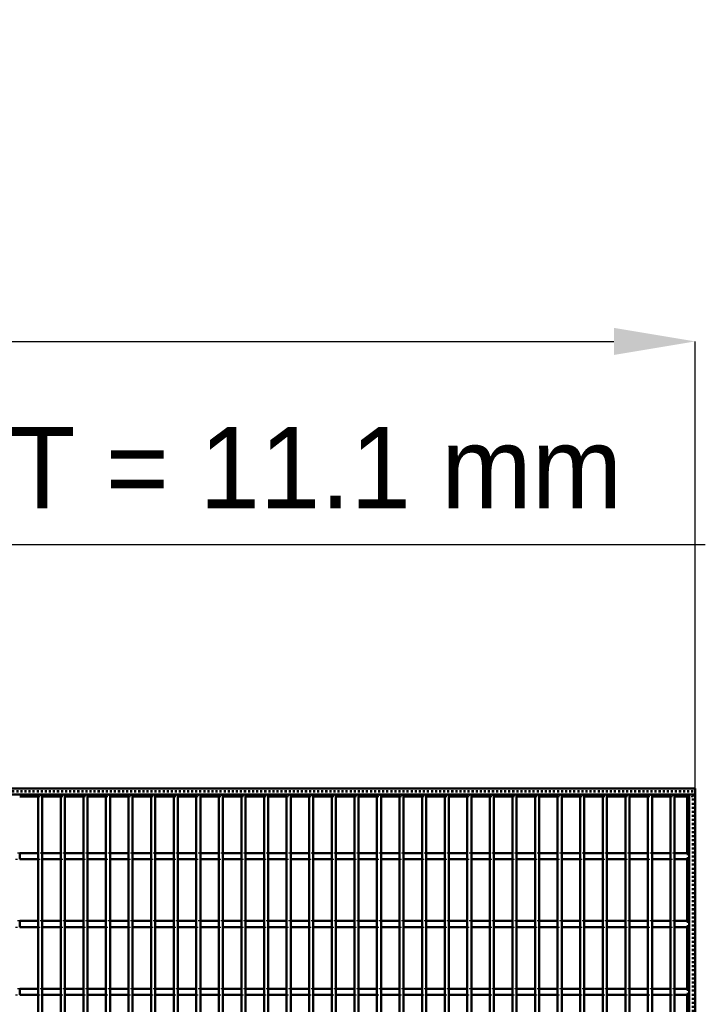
# Model space of a CAD drawing. Header units: millimetres. Extents: x -846 to 505, y -500 to 878.
# Tile 29 of 29: x 168 to 505, y 394 to 878. Entities that reach past the tile are written whole.
import ezdxf

# ---------------------------------------------------------------- set-up
doc = ezdxf.new("R2010")
doc.units = ezdxf.units.MM
doc.linetypes.add('Dashed', pattern=[2, 1, -1])
for name, color, linetype, lineweight in [('2d ConnectionPoints', 7, 'Continuous', 50), ('AM_0', 7, 'Continuous', 50), ('AM_5', 3, 'Continuous', 25), ('AM_9', 6, 'Dashed', 25)]:
    doc.layers.add(name, color=color, linetype=linetype, lineweight=lineweight)
doc.dimstyles.new('ISO-25', dxfattribs={"dimtxt": 2.5, "dimasz": 2.5, "dimexe": 1.25, "dimexo": 0.625, "dimtad": 1, "dimtxsty": 'Standard', "dimcen": 2.5, "dimadec": 0, "dimazin": 0, "dimtfac": 1, "dimtmove": 0, "dimatfit": 3, "dimfxl": 1, "dimarcsym": 0})

# ---------------------------------------------------------------- blocks, each defined once
blk = doc.blocks.new('1_rxmopqsmf1nn4a58lmpju6qje________0_in_LPPX423303311311100010003500_4')
at = {"layer": 'AM_0'}
for p, q in [((496.05, 496.05), (496.05, 468.12)), ((497, 497), (497, -497)), ((497, 497), (500, 497)), ((500, 497), (500, -497)), ((496.05, 465.12), (496.05, 434.79)), ((496.05, 431.79), (496.05, 401.46)), ((496.05, 398.46), (496.05, 368.13))]:
    blk.add_line(p, q, dxfattribs=at)
at = {"layer": 'AM_9'}
for p, q in [((496.05, 497), (496.05, 496.05)), ((498.55, 497), (498.55, -497)), ((498.99, 497), (498.99, -497)), ((496.05, 468.12), (496.05, 465.12)), ((496.05, 434.79), (496.05, 431.79)), ((496.05, 401.46), (496.05, 398.46))]:
    blk.add_line(p, q, dxfattribs=at)
blk = doc.blocks.new('63_yviogugs6ndbd2lwxb0xgno6w________0_in_LPPX423303311311100010003500_4')
at = {"layer": 'AM_0'}
for p, q in [((176.76, -497), (176.76, 497)), ((178.76, 497), (176.76, 497)), ((178.76, -497), (178.76, 497))]:
    blk.add_line(p, q, dxfattribs=at)
blk = doc.blocks.new('64_fd6xqki3nk6rlnnv5jvbznzdd________0_in_LPPX423303311311100010003500_4')
at = {"layer": 'AM_0'}
for p, q in [((187.87, -497), (187.87, 497)), ((189.87, 497), (187.87, 497)), ((189.87, -497), (189.87, 497))]:
    blk.add_line(p, q, dxfattribs=at)
blk = doc.blocks.new('65_2kjh9ix0irukohw3h9cy1xulj________0_in_LPPX423303311311100010003500_4')
at = {"layer": 'AM_0'}
for p, q in [((198.98, -497), (198.98, 497)), ((200.98, 497), (198.98, 497)), ((200.98, -497), (200.98, 497))]:
    blk.add_line(p, q, dxfattribs=at)
blk = doc.blocks.new('66_g9qc1ktprsdj8lcznkxezbtkj________0_in_LPPX423303311311100010003500_4')
at = {"layer": 'AM_0'}
for p, q in [((210.09, -497), (210.09, 497)), ((212.09, 497), (210.09, 497)), ((212.09, -497), (212.09, 497))]:
    blk.add_line(p, q, dxfattribs=at)
blk = doc.blocks.new('67_7om8xd05dwvo53f9iadtsatep________0_in_LPPX423303311311100010003500_4')
at = {"layer": 'AM_0'}
for p, q in [((221.2, -497), (221.2, 497)), ((223.2, 497), (221.2, 497)), ((223.2, -497), (223.2, 497))]:
    blk.add_line(p, q, dxfattribs=at)
blk = doc.blocks.new('68_ce6cvhm0jt9vmh41wudwmiqkm________0_in_LPPX423303311311100010003500_4')
at = {"layer": 'AM_0'}
for p, q in [((232.31, -497), (232.31, 497)), ((234.31, 497), (232.31, 497)), ((234.31, -497), (234.31, 497))]:
    blk.add_line(p, q, dxfattribs=at)
blk = doc.blocks.new('69_mbv9danzs2368acojjoqsi9vr________0_in_LPPX423303311311100010003500_4')
at = {"layer": 'AM_0'}
for p, q in [((243.42, -497), (243.42, 497)), ((245.42, 497), (243.42, 497)), ((245.42, -497), (245.42, 497))]:
    blk.add_line(p, q, dxfattribs=at)
blk = doc.blocks.new('70_1vgpkhqnzrhmus9kvci1unulw________0_in_LPPX423303311311100010003500_4')
at = {"layer": 'AM_0'}
for p, q in [((254.53, -497), (254.53, 497)), ((256.53, 497), (254.53, 497)), ((256.53, -497), (256.53, 497))]:
    blk.add_line(p, q, dxfattribs=at)
blk = doc.blocks.new('71_qjj1je1nj7lxtlvo91mybywmf________0_in_LPPX423303311311100010003500_4')
at = {"layer": 'AM_0'}
for p, q in [((265.64, -497), (265.64, 497)), ((267.64, 497), (265.64, 497)), ((267.64, -497), (267.64, 497))]:
    blk.add_line(p, q, dxfattribs=at)
blk = doc.blocks.new('72_pe5efajxrdvuzspjl0ik6gbwc________0_in_LPPX423303311311100010003500_4')
at = {"layer": 'AM_0'}
for p, q in [((276.75, -497), (276.75, 497)), ((278.75, 497), (276.75, 497)), ((278.75, -497), (278.75, 497))]:
    blk.add_line(p, q, dxfattribs=at)
blk = doc.blocks.new('73_fgge2jr8u7uhfbrfm0prgww6r________0_in_LPPX423303311311100010003500_4')
at = {"layer": 'AM_0'}
for p, q in [((287.86, -497), (287.86, 497)), ((289.86, 497), (287.86, 497)), ((289.86, -497), (289.86, 497))]:
    blk.add_line(p, q, dxfattribs=at)
blk = doc.blocks.new('74_xymeirt2rwf05h1r7t3v9t5vn________0_in_LPPX423303311311100010003500_4')
at = {"layer": 'AM_0'}
for p, q in [((298.97, -497), (298.97, 497)), ((300.97, 497), (298.97, 497)), ((300.97, -497), (300.97, 497))]:
    blk.add_line(p, q, dxfattribs=at)
blk = doc.blocks.new('75_3nc3fe9008f29zb2yl61xctuq________0_in_LPPX423303311311100010003500_4')
at = {"layer": 'AM_0'}
for p, q in [((310.08, -497), (310.08, 497)), ((312.08, 497), (310.08, 497)), ((312.08, -497), (312.08, 497))]:
    blk.add_line(p, q, dxfattribs=at)
blk = doc.blocks.new('76_qebaiaardfvmxc2iouekaw8ju________0_in_LPPX423303311311100010003500_4')
at = {"layer": 'AM_0'}
for p, q in [((321.19, -497), (321.19, 497)), ((323.19, 497), (321.19, 497)), ((323.19, -497), (323.19, 497))]:
    blk.add_line(p, q, dxfattribs=at)
blk = doc.blocks.new('77_7lk0s4hzicbfs5tjcxpbomjus________0_in_LPPX423303311311100010003500_4')
at = {"layer": 'AM_0'}
for p, q in [((332.3, -497), (332.3, 497)), ((334.3, 497), (332.3, 497)), ((334.3, -497), (334.3, 497))]:
    blk.add_line(p, q, dxfattribs=at)
blk = doc.blocks.new('78_9ohhy9pr5k5ey4bzbrsthpikk________0_in_LPPX423303311311100010003500_4')
at = {"layer": 'AM_0'}
for p, q in [((343.41, -497), (343.41, 497)), ((345.41, 497), (343.41, 497)), ((345.41, -497), (345.41, 497))]:
    blk.add_line(p, q, dxfattribs=at)
blk = doc.blocks.new('79_m3ablhlldm7romajsvibh5lnv________0_in_LPPX423303311311100010003500_4')
at = {"layer": 'AM_0'}
for p, q in [((354.52, -497), (354.52, 497)), ((356.52, 497), (354.52, 497)), ((356.52, -497), (356.52, 497))]:
    blk.add_line(p, q, dxfattribs=at)
blk = doc.blocks.new('80_7qkacg0s3599e8uo6hzg0bfah________0_in_LPPX423303311311100010003500_4')
at = {"layer": 'AM_0'}
for p, q in [((365.63, -497), (365.63, 497)), ((367.63, 497), (365.63, 497)), ((367.63, -497), (367.63, 497))]:
    blk.add_line(p, q, dxfattribs=at)
blk = doc.blocks.new('81_rhu1dhr6v4x8r0ldpnvx1ql1i________0_in_LPPX423303311311100010003500_4')
at = {"layer": 'AM_0'}
for p, q in [((376.74, -497), (376.74, 497)), ((378.74, 497), (376.74, 497)), ((378.74, -497), (378.74, 497))]:
    blk.add_line(p, q, dxfattribs=at)
blk = doc.blocks.new('82_zwit6s1sw75tkuvhs687m2dmd________0_in_LPPX423303311311100010003500_4')
at = {"layer": 'AM_0'}
for p, q in [((387.85, -497), (387.85, 497)), ((389.85, 497), (387.85, 497)), ((389.85, -497), (389.85, 497))]:
    blk.add_line(p, q, dxfattribs=at)
blk = doc.blocks.new('83_v7j4kkx8bcu4845rlb593r8mm________0_in_LPPX423303311311100010003500_4')
at = {"layer": 'AM_0'}
for p, q in [((398.96, -497), (398.96, 497)), ((400.96, 497), (398.96, 497)), ((400.96, -497), (400.96, 497))]:
    blk.add_line(p, q, dxfattribs=at)
blk = doc.blocks.new('84_jnf5ex5r7svst8v8o62dm3wnd________0_in_LPPX423303311311100010003500_4')
at = {"layer": 'AM_0'}
for p, q in [((410.07, -497), (410.07, 497)), ((412.07, 497), (410.07, 497)), ((412.07, -497), (412.07, 497))]:
    blk.add_line(p, q, dxfattribs=at)
blk = doc.blocks.new('85_i7qp1gfr1gvly7z5wvnxhc41k________0_in_LPPX423303311311100010003500_4')
at = {"layer": 'AM_0'}
for p, q in [((421.18, -497), (421.18, 497)), ((423.18, 497), (421.18, 497)), ((423.18, -497), (423.18, 497))]:
    blk.add_line(p, q, dxfattribs=at)
blk = doc.blocks.new('86_oll5iwkpfatco2jon4ybhk97l________0_in_LPPX423303311311100010003500_4')
at = {"layer": 'AM_0'}
for p, q in [((432.29, -497), (432.29, 497)), ((434.29, 497), (432.29, 497)), ((434.29, -497), (434.29, 497))]:
    blk.add_line(p, q, dxfattribs=at)
blk = doc.blocks.new('87_55mo6wedb23tanuenonf6ujiy________0_in_LPPX423303311311100010003500_4')
at = {"layer": 'AM_0'}
for p, q in [((443.4, -497), (443.4, 497)), ((445.4, 497), (443.4, 497)), ((445.4, -497), (445.4, 497))]:
    blk.add_line(p, q, dxfattribs=at)
blk = doc.blocks.new('88_g1cgq59dxu4el6lz3n537d7hv________0_in_LPPX423303311311100010003500_4')
at = {"layer": 'AM_0'}
for p, q in [((454.51, -497), (454.51, 497)), ((456.51, 497), (454.51, 497)), ((456.51, -497), (456.51, 497))]:
    blk.add_line(p, q, dxfattribs=at)
blk = doc.blocks.new('89_c4fpmcep7a57dfp24amcb0lwf________0_in_LPPX423303311311100010003500_4')
at = {"layer": 'AM_0'}
for p, q in [((465.62, -497), (465.62, 497)), ((467.62, 497), (465.62, 497)), ((467.62, -497), (467.62, 497))]:
    blk.add_line(p, q, dxfattribs=at)
blk = doc.blocks.new('90_rfhti695m7al3ngv4lh2pxugc________0_in_LPPX423303311311100010003500_4')
at = {"layer": 'AM_0'}
for p, q in [((476.73, -497), (476.73, 497)), ((478.73, 497), (476.73, 497)), ((478.73, -497), (478.73, 497))]:
    blk.add_line(p, q, dxfattribs=at)
blk = doc.blocks.new('91_4le1t887q3iaz7vhxnlv2rlzl________0_in_LPPX423303311311100010003500_4')
at = {"layer": 'AM_0'}
for p, q in [((487.84, -497), (487.84, 497)), ((489.84, 497), (487.84, 497)), ((489.84, -497), (489.84, 497))]:
    blk.add_line(p, q, dxfattribs=at)
blk = doc.blocks.new('92_ub3bx92e4n8wkd1sofxol191c________0_in_LPPX423303311311100010003500_4')
at = {"layer": 'AM_0'}
for p, q in [((-500, 500), (500, 500)), ((500, 497), (500, 500)), ((-500, 497), (500, 497)), ((167.65, 496.05), (176.76, 496.05)), ((178.76, 496.05), (187.87, 496.05)), ((189.87, 496.05), (198.98, 496.05)), ((200.98, 496.05), (210.09, 496.05)), ((212.09, 496.05), (221.2, 496.05)), ((223.2, 496.05), (232.31, 496.05)), ((234.31, 496.05), (243.42, 496.05)), ((245.42, 496.05), (254.53, 496.05)), ((256.53, 496.05), (265.64, 496.05)), ((267.64, 496.05), (276.75, 496.05)), ((278.75, 496.05), (287.86, 496.05)), ((289.86, 496.05), (298.97, 496.05)), ((300.97, 496.05), (310.08, 496.05)), ((312.08, 496.05), (321.19, 496.05)), ((323.19, 496.05), (332.3, 496.05)), ((334.3, 496.05), (343.41, 496.05)), ((345.41, 496.05), (354.52, 496.05)), ((356.52, 496.05), (365.63, 496.05)), ((367.63, 496.05), (376.74, 496.05)), ((378.74, 496.05), (387.85, 496.05)), ((389.85, 496.05), (398.96, 496.05)), ((400.96, 496.05), (410.07, 496.05)), ((412.07, 496.05), (421.18, 496.05)), ((423.18, 496.05), (432.29, 496.05)), ((434.29, 496.05), (443.4, 496.05)), ((445.4, 496.05), (454.51, 496.05)), ((456.51, 496.05), (465.62, 496.05)), ((467.62, 496.05), (476.73, 496.05)), ((478.73, 496.05), (487.84, 496.05)), ((489.84, 496.05), (496.05, 496.05))]:
    blk.add_line(p, q, dxfattribs=at)
at = {"layer": 'AM_9'}
for p, q in [((-500, 498.92), (500, 498.92)), ((-500, 498.4), (500, 498.4)), ((176.76, 496.05), (178.76, 496.05)), ((187.87, 496.05), (189.87, 496.05)), ((198.98, 496.05), (200.98, 496.05)), ((210.09, 496.05), (212.09, 496.05)), ((221.2, 496.05), (223.2, 496.05)), ((232.31, 496.05), (234.31, 496.05)), ((243.42, 496.05), (245.42, 496.05)), ((254.53, 496.05), (256.53, 496.05)), ((265.64, 496.05), (267.64, 496.05)), ((276.75, 496.05), (278.75, 496.05)), ((287.86, 496.05), (289.86, 496.05)), ((298.97, 496.05), (300.97, 496.05)), ((310.08, 496.05), (312.08, 496.05)), ((321.19, 496.05), (323.19, 496.05)), ((332.3, 496.05), (334.3, 496.05)), ((343.41, 496.05), (345.41, 496.05)), ((354.52, 496.05), (356.52, 496.05)), ((365.63, 496.05), (367.63, 496.05)), ((376.74, 496.05), (378.74, 496.05)), ((387.85, 496.05), (389.85, 496.05)), ((398.96, 496.05), (400.96, 496.05)), ((410.07, 496.05), (412.07, 496.05)), ((421.18, 496.05), (423.18, 496.05)), ((432.29, 496.05), (434.29, 496.05)), ((443.4, 496.05), (445.4, 496.05)), ((454.51, 496.05), (456.51, 496.05)), ((465.62, 496.05), (467.62, 496.05)), ((476.73, 496.05), (478.73, 496.05)), ((487.84, 496.05), (489.84, 496.05)), ((496.05, 496.05), (500, 496.05))]:
    blk.add_line(p, q, dxfattribs=at)
blk = doc.blocks.new('119_qa7kr8b9cskml0ld1wie9zu6a________0_in_LPPX423303311311100010003500_4')
at = {"layer": 'AM_0'}
for p, q in [((176.76, 401.46), (167.65, 401.46)), ((167.65, 398.46), (167.65, 401.46)), ((176.76, 398.46), (167.65, 398.46)), ((176.76, 401.46), (176.76, 398.46)), ((187.87, 401.46), (178.76, 401.46)), ((178.76, 398.46), (178.76, 401.46)), ((187.87, 398.46), (178.76, 398.46)), ((187.87, 401.46), (187.87, 398.46)), ((198.98, 401.46), (189.87, 401.46)), ((189.87, 398.46), (189.87, 401.46)), ((198.98, 398.46), (189.87, 398.46)), ((198.98, 401.46), (198.98, 398.46)), ((210.09, 401.46), (200.98, 401.46)), ((200.98, 398.46), (200.98, 401.46)), ((210.09, 398.46), (200.98, 398.46)), ((210.09, 401.46), (210.09, 398.46)), ((212.09, 398.46), (212.09, 401.46)), ((221.2, 401.46), (212.09, 401.46)), ((221.2, 398.46), (212.09, 398.46)), ((221.2, 401.46), (221.2, 398.46)), ((223.2, 398.46), (223.2, 401.46)), ((232.31, 401.46), (223.2, 401.46)), ((232.31, 398.46), (223.2, 398.46)), ((232.31, 401.46), (232.31, 398.46)), ((243.42, 401.46), (234.31, 401.46)), ((234.31, 398.46), (234.31, 401.46)), ((243.42, 398.46), (234.31, 398.46)), ((243.42, 401.46), (243.42, 398.46)), ((245.42, 398.46), (245.42, 401.46)), ((254.53, 401.46), (245.42, 401.46)), ((254.53, 398.46), (245.42, 398.46)), ((254.53, 401.46), (254.53, 398.46)), ((265.64, 401.46), (256.53, 401.46)), ((256.53, 398.46), (256.53, 401.46)), ((265.64, 398.46), (256.53, 398.46)), ((265.64, 401.46), (265.64, 398.46)), ((267.64, 398.46), (267.64, 401.46)), ((276.75, 401.46), (267.64, 401.46)), ((276.75, 398.46), (267.64, 398.46)), ((276.75, 401.46), (276.75, 398.46)), ((278.75, 398.46), (278.75, 401.46)), ((287.86, 401.46), (278.75, 401.46)), ((287.86, 398.46), (278.75, 398.46)), ((287.86, 401.46), (287.86, 398.46)), ((289.86, 398.46), (289.86, 401.46)), ((298.97, 401.46), (289.86, 401.46)), ((298.97, 398.46), (289.86, 398.46)), ((298.97, 401.46), (298.97, 398.46)), ((300.97, 398.46), (300.97, 401.46)), ((310.08, 401.46), (300.97, 401.46)), ((310.08, 398.46), (300.97, 398.46)), ((310.08, 401.46), (310.08, 398.46)), ((312.08, 398.46), (312.08, 401.46)), ((321.19, 401.46), (312.08, 401.46)), ((321.19, 398.46), (312.08, 398.46)), ((321.19, 401.46), (321.19, 398.46)), ((332.3, 401.46), (323.19, 401.46)), ((323.19, 398.46), (323.19, 401.46)), ((332.3, 398.46), (323.19, 398.46)), ((332.3, 401.46), (332.3, 398.46)), ((334.3, 398.46), (334.3, 401.46)), ((343.41, 401.46), (334.3, 401.46)), ((343.41, 398.46), (334.3, 398.46)), ((343.41, 401.46), (343.41, 398.46)), ((345.41, 398.46), (345.41, 401.46)), ((354.52, 401.46), (345.41, 401.46)), ((354.52, 398.46), (345.41, 398.46)), ((354.52, 401.46), (354.52, 398.46)), ((356.52, 398.46), (356.52, 401.46)), ((365.63, 401.46), (356.52, 401.46)), ((365.63, 398.46), (356.52, 398.46)), ((365.63, 401.46), (365.63, 398.46)), ((367.63, 398.46), (367.63, 401.46)), ((376.74, 401.46), (367.63, 401.46)), ((376.74, 398.46), (367.63, 398.46)), ((376.74, 401.46), (376.74, 398.46)), ((378.74, 398.46), (378.74, 401.46)), ((387.85, 401.46), (378.74, 401.46)), ((387.85, 398.46), (378.74, 398.46)), ((387.85, 401.46), (387.85, 398.46)), ((389.85, 398.46), (389.85, 401.46)), ((398.96, 401.46), (389.85, 401.46)), ((398.96, 398.46), (389.85, 398.46)), ((398.96, 401.46), (398.96, 398.46)), ((400.96, 398.46), (400.96, 401.46)), ((410.07, 401.46), (400.96, 401.46)), ((410.07, 398.46), (400.96, 398.46)), ((410.07, 401.46), (410.07, 398.46)), ((412.07, 398.46), (412.07, 401.46)), ((421.18, 401.46), (412.07, 401.46)), ((421.18, 398.46), (412.07, 398.46)), ((421.18, 401.46), (421.18, 398.46)), ((423.18, 398.46), (423.18, 401.46)), ((432.29, 401.46), (423.18, 401.46)), ((432.29, 398.46), (423.18, 398.46)), ((432.29, 401.46), (432.29, 398.46)), ((434.29, 398.46), (434.29, 401.46)), ((443.4, 401.46), (434.29, 401.46)), ((443.4, 398.46), (434.29, 398.46)), ((443.4, 401.46), (443.4, 398.46)), ((445.4, 398.46), (445.4, 401.46)), ((454.51, 401.46), (445.4, 401.46)), ((454.51, 398.46), (445.4, 398.46)), ((454.51, 401.46), (454.51, 398.46)), ((456.51, 398.46), (456.51, 401.46)), ((465.62, 401.46), (456.51, 401.46)), ((465.62, 398.46), (456.51, 398.46)), ((465.62, 401.46), (465.62, 398.46)), ((476.73, 401.46), (467.62, 401.46)), ((467.62, 398.46), (467.62, 401.46)), ((476.73, 398.46), (467.62, 398.46)), ((476.73, 401.46), (476.73, 398.46)), ((478.73, 398.46), (478.73, 401.46)), ((487.84, 401.46), (478.73, 401.46)), ((487.84, 398.46), (478.73, 398.46)), ((487.84, 401.46), (487.84, 398.46)), ((497, 401.46), (489.84, 401.46)), ((489.84, 398.46), (489.84, 401.46)), ((497, 398.46), (489.84, 398.46)), ((497, 401.46), (497, 398.46))]:
    blk.add_line(p, q, dxfattribs=at)
at = {"layer": 'AM_9'}
for p, q in [((167.65, 401.46), (165.65, 401.46)), ((165.65, 398.46), (167.65, 398.46)), ((178.76, 401.46), (176.76, 401.46)), ((176.76, 398.46), (178.76, 398.46)), ((189.87, 401.46), (187.87, 401.46)), ((187.87, 398.46), (189.87, 398.46)), ((200.98, 401.46), (198.98, 401.46)), ((198.98, 398.46), (200.98, 398.46)), ((212.09, 401.46), (210.09, 401.46)), ((210.09, 398.46), (212.09, 398.46)), ((223.2, 401.46), (221.2, 401.46)), ((221.2, 398.46), (223.2, 398.46)), ((234.31, 401.46), (232.31, 401.46)), ((232.31, 398.46), (234.31, 398.46)), ((245.42, 401.46), (243.42, 401.46)), ((243.42, 398.46), (245.42, 398.46)), ((256.53, 401.46), (254.53, 401.46)), ((254.53, 398.46), (256.53, 398.46)), ((267.64, 401.46), (265.64, 401.46)), ((265.64, 398.46), (267.64, 398.46)), ((278.75, 401.46), (276.75, 401.46)), ((276.75, 398.46), (278.75, 398.46)), ((289.86, 401.46), (287.86, 401.46)), ((287.86, 398.46), (289.86, 398.46)), ((300.97, 401.46), (298.97, 401.46)), ((298.97, 398.46), (300.97, 398.46)), ((312.08, 401.46), (310.08, 401.46)), ((310.08, 398.46), (312.08, 398.46)), ((323.19, 401.46), (321.19, 401.46)), ((321.19, 398.46), (323.19, 398.46)), ((334.3, 401.46), (332.3, 401.46)), ((332.3, 398.46), (334.3, 398.46)), ((345.41, 401.46), (343.41, 401.46)), ((343.41, 398.46), (345.41, 398.46)), ((356.52, 401.46), (354.52, 401.46)), ((354.52, 398.46), (356.52, 398.46)), ((367.63, 401.46), (365.63, 401.46)), ((365.63, 398.46), (367.63, 398.46)), ((378.74, 401.46), (376.74, 401.46)), ((376.74, 398.46), (378.74, 398.46)), ((389.85, 401.46), (387.85, 401.46)), ((387.85, 398.46), (389.85, 398.46)), ((400.96, 401.46), (398.96, 401.46)), ((398.96, 398.46), (400.96, 398.46)), ((412.07, 401.46), (410.07, 401.46)), ((410.07, 398.46), (412.07, 398.46)), ((423.18, 401.46), (421.18, 401.46)), ((421.18, 398.46), (423.18, 398.46)), ((434.29, 401.46), (432.29, 401.46)), ((432.29, 398.46), (434.29, 398.46)), ((445.4, 401.46), (443.4, 401.46)), ((443.4, 398.46), (445.4, 398.46)), ((456.51, 401.46), (454.51, 401.46)), ((454.51, 398.46), (456.51, 398.46)), ((467.62, 401.46), (465.62, 401.46)), ((465.62, 398.46), (467.62, 398.46)), ((478.73, 401.46), (476.73, 401.46)), ((476.73, 398.46), (478.73, 398.46)), ((489.84, 401.46), (487.84, 401.46)), ((487.84, 398.46), (489.84, 398.46))]:
    blk.add_line(p, q, dxfattribs=at)
blk = doc.blocks.new('120_2urmehck0py2n03loex1z5pql________0_in_LPPX423303311311100010003500_4')
at = {"layer": 'AM_0'}
for p, q in [((176.76, 434.79), (167.65, 434.79)), ((167.65, 431.79), (167.65, 434.79)), ((176.76, 431.79), (167.65, 431.79)), ((176.76, 434.79), (176.76, 431.79)), ((187.87, 434.79), (178.76, 434.79)), ((178.76, 431.79), (178.76, 434.79)), ((187.87, 431.79), (178.76, 431.79)), ((187.87, 434.79), (187.87, 431.79)), ((198.98, 434.79), (189.87, 434.79)), ((189.87, 431.79), (189.87, 434.79)), ((198.98, 431.79), (189.87, 431.79)), ((198.98, 434.79), (198.98, 431.79)), ((210.09, 434.79), (200.98, 434.79)), ((200.98, 431.79), (200.98, 434.79)), ((210.09, 431.79), (200.98, 431.79)), ((210.09, 434.79), (210.09, 431.79)), ((212.09, 431.79), (212.09, 434.79)), ((221.2, 434.79), (212.09, 434.79)), ((221.2, 431.79), (212.09, 431.79)), ((221.2, 434.79), (221.2, 431.79)), ((223.2, 431.79), (223.2, 434.79)), ((232.31, 434.79), (223.2, 434.79)), ((232.31, 431.79), (223.2, 431.79)), ((232.31, 434.79), (232.31, 431.79)), ((243.42, 434.79), (234.31, 434.79)), ((234.31, 431.79), (234.31, 434.79)), ((243.42, 431.79), (234.31, 431.79)), ((243.42, 434.79), (243.42, 431.79)), ((245.42, 431.79), (245.42, 434.79)), ((254.53, 434.79), (245.42, 434.79)), ((254.53, 431.79), (245.42, 431.79)), ((254.53, 434.79), (254.53, 431.79)), ((265.64, 434.79), (256.53, 434.79)), ((256.53, 431.79), (256.53, 434.79)), ((265.64, 431.79), (256.53, 431.79)), ((265.64, 434.79), (265.64, 431.79)), ((267.64, 431.79), (267.64, 434.79)), ((276.75, 434.79), (267.64, 434.79)), ((276.75, 431.79), (267.64, 431.79)), ((276.75, 434.79), (276.75, 431.79)), ((278.75, 431.79), (278.75, 434.79)), ((287.86, 434.79), (278.75, 434.79)), ((287.86, 431.79), (278.75, 431.79)), ((287.86, 434.79), (287.86, 431.79)), ((289.86, 431.79), (289.86, 434.79)), ((298.97, 434.79), (289.86, 434.79)), ((298.97, 431.79), (289.86, 431.79)), ((298.97, 434.79), (298.97, 431.79)), ((300.97, 431.79), (300.97, 434.79)), ((310.08, 434.79), (300.97, 434.79)), ((310.08, 431.79), (300.97, 431.79)), ((310.08, 434.79), (310.08, 431.79)), ((312.08, 431.79), (312.08, 434.79)), ((321.19, 434.79), (312.08, 434.79)), ((321.19, 431.79), (312.08, 431.79)), ((321.19, 434.79), (321.19, 431.79)), ((332.3, 434.79), (323.19, 434.79)), ((323.19, 431.79), (323.19, 434.79)), ((332.3, 431.79), (323.19, 431.79)), ((332.3, 434.79), (332.3, 431.79)), ((334.3, 431.79), (334.3, 434.79)), ((343.41, 434.79), (334.3, 434.79)), ((343.41, 431.79), (334.3, 431.79)), ((343.41, 434.79), (343.41, 431.79)), ((345.41, 431.79), (345.41, 434.79)), ((354.52, 434.79), (345.41, 434.79)), ((354.52, 431.79), (345.41, 431.79)), ((354.52, 434.79), (354.52, 431.79)), ((356.52, 431.79), (356.52, 434.79)), ((365.63, 434.79), (356.52, 434.79)), ((365.63, 431.79), (356.52, 431.79)), ((365.63, 434.79), (365.63, 431.79)), ((367.63, 431.79), (367.63, 434.79)), ((376.74, 434.79), (367.63, 434.79)), ((376.74, 431.79), (367.63, 431.79)), ((376.74, 434.79), (376.74, 431.79)), ((378.74, 431.79), (378.74, 434.79)), ((387.85, 434.79), (378.74, 434.79)), ((387.85, 431.79), (378.74, 431.79)), ((387.85, 434.79), (387.85, 431.79)), ((389.85, 431.79), (389.85, 434.79)), ((398.96, 434.79), (389.85, 434.79)), ((398.96, 431.79), (389.85, 431.79)), ((398.96, 434.79), (398.96, 431.79)), ((400.96, 431.79), (400.96, 434.79)), ((410.07, 434.79), (400.96, 434.79)), ((410.07, 431.79), (400.96, 431.79)), ((410.07, 434.79), (410.07, 431.79)), ((412.07, 431.79), (412.07, 434.79)), ((421.18, 434.79), (412.07, 434.79)), ((421.18, 431.79), (412.07, 431.79)), ((421.18, 434.79), (421.18, 431.79)), ((423.18, 431.79), (423.18, 434.79)), ((432.29, 434.79), (423.18, 434.79)), ((432.29, 431.79), (423.18, 431.79)), ((432.29, 434.79), (432.29, 431.79)), ((434.29, 431.79), (434.29, 434.79)), ((443.4, 434.79), (434.29, 434.79)), ((443.4, 431.79), (434.29, 431.79)), ((443.4, 434.79), (443.4, 431.79)), ((445.4, 431.79), (445.4, 434.79)), ((454.51, 434.79), (445.4, 434.79)), ((454.51, 431.79), (445.4, 431.79)), ((454.51, 434.79), (454.51, 431.79)), ((456.51, 431.79), (456.51, 434.79)), ((465.62, 434.79), (456.51, 434.79)), ((465.62, 431.79), (456.51, 431.79)), ((465.62, 434.79), (465.62, 431.79)), ((476.73, 434.79), (467.62, 434.79)), ((467.62, 431.79), (467.62, 434.79)), ((476.73, 431.79), (467.62, 431.79)), ((476.73, 434.79), (476.73, 431.79)), ((478.73, 431.79), (478.73, 434.79)), ((487.84, 434.79), (478.73, 434.79)), ((487.84, 431.79), (478.73, 431.79)), ((487.84, 434.79), (487.84, 431.79)), ((497, 434.79), (489.84, 434.79)), ((489.84, 431.79), (489.84, 434.79)), ((497, 431.79), (489.84, 431.79)), ((497, 434.79), (497, 431.79))]:
    blk.add_line(p, q, dxfattribs=at)
at = {"layer": 'AM_9'}
for p, q in [((167.65, 434.79), (165.65, 434.79)), ((165.65, 431.79), (167.65, 431.79)), ((178.76, 434.79), (176.76, 434.79)), ((176.76, 431.79), (178.76, 431.79)), ((189.87, 434.79), (187.87, 434.79)), ((187.87, 431.79), (189.87, 431.79)), ((200.98, 434.79), (198.98, 434.79)), ((198.98, 431.79), (200.98, 431.79)), ((212.09, 434.79), (210.09, 434.79)), ((210.09, 431.79), (212.09, 431.79)), ((223.2, 434.79), (221.2, 434.79)), ((221.2, 431.79), (223.2, 431.79)), ((234.31, 434.79), (232.31, 434.79)), ((232.31, 431.79), (234.31, 431.79)), ((245.42, 434.79), (243.42, 434.79)), ((243.42, 431.79), (245.42, 431.79)), ((256.53, 434.79), (254.53, 434.79)), ((254.53, 431.79), (256.53, 431.79)), ((267.64, 434.79), (265.64, 434.79)), ((265.64, 431.79), (267.64, 431.79)), ((278.75, 434.79), (276.75, 434.79)), ((276.75, 431.79), (278.75, 431.79)), ((289.86, 434.79), (287.86, 434.79)), ((287.86, 431.79), (289.86, 431.79)), ((300.97, 434.79), (298.97, 434.79)), ((298.97, 431.79), (300.97, 431.79)), ((312.08, 434.79), (310.08, 434.79)), ((310.08, 431.79), (312.08, 431.79)), ((323.19, 434.79), (321.19, 434.79)), ((321.19, 431.79), (323.19, 431.79)), ((334.3, 434.79), (332.3, 434.79)), ((332.3, 431.79), (334.3, 431.79)), ((345.41, 434.79), (343.41, 434.79)), ((343.41, 431.79), (345.41, 431.79)), ((356.52, 434.79), (354.52, 434.79)), ((354.52, 431.79), (356.52, 431.79)), ((367.63, 434.79), (365.63, 434.79)), ((365.63, 431.79), (367.63, 431.79)), ((378.74, 434.79), (376.74, 434.79)), ((376.74, 431.79), (378.74, 431.79)), ((389.85, 434.79), (387.85, 434.79)), ((387.85, 431.79), (389.85, 431.79)), ((400.96, 434.79), (398.96, 434.79)), ((398.96, 431.79), (400.96, 431.79)), ((412.07, 434.79), (410.07, 434.79)), ((410.07, 431.79), (412.07, 431.79)), ((423.18, 434.79), (421.18, 434.79)), ((421.18, 431.79), (423.18, 431.79)), ((434.29, 434.79), (432.29, 434.79)), ((432.29, 431.79), (434.29, 431.79)), ((445.4, 434.79), (443.4, 434.79)), ((443.4, 431.79), (445.4, 431.79)), ((456.51, 434.79), (454.51, 434.79)), ((454.51, 431.79), (456.51, 431.79)), ((467.62, 434.79), (465.62, 434.79)), ((465.62, 431.79), (467.62, 431.79)), ((478.73, 434.79), (476.73, 434.79)), ((476.73, 431.79), (478.73, 431.79)), ((489.84, 434.79), (487.84, 434.79)), ((487.84, 431.79), (489.84, 431.79))]:
    blk.add_line(p, q, dxfattribs=at)
blk = doc.blocks.new('121_5scl3rz4utyfh4dqshc9e613r________0_in_LPPX423303311311100010003500_4')
at = {"layer": 'AM_0'}
for p, q in [((176.76, 468.12), (167.65, 468.12)), ((167.65, 465.12), (167.65, 468.12)), ((176.76, 468.12), (176.76, 465.12)), ((187.87, 468.12), (178.76, 468.12)), ((178.76, 465.12), (178.76, 468.12)), ((187.87, 468.12), (187.87, 465.12)), ((198.98, 468.12), (189.87, 468.12)), ((189.87, 465.12), (189.87, 468.12)), ((198.98, 468.12), (198.98, 465.12)), ((210.09, 468.12), (200.98, 468.12)), ((200.98, 465.12), (200.98, 468.12)), ((210.09, 468.12), (210.09, 465.12)), ((212.09, 465.12), (212.09, 468.12)), ((221.2, 468.12), (212.09, 468.12)), ((221.2, 468.12), (221.2, 465.12)), ((223.2, 465.12), (223.2, 468.12)), ((232.31, 468.12), (223.2, 468.12)), ((232.31, 468.12), (232.31, 465.12)), ((243.42, 468.12), (234.31, 468.12)), ((234.31, 465.12), (234.31, 468.12)), ((243.42, 468.12), (243.42, 465.12)), ((245.42, 465.12), (245.42, 468.12)), ((254.53, 468.12), (245.42, 468.12)), ((254.53, 468.12), (254.53, 465.12)), ((265.64, 468.12), (256.53, 468.12)), ((256.53, 465.12), (256.53, 468.12)), ((265.64, 468.12), (265.64, 465.12)), ((267.64, 465.12), (267.64, 468.12)), ((276.75, 468.12), (267.64, 468.12)), ((276.75, 468.12), (276.75, 465.12)), ((278.75, 465.12), (278.75, 468.12)), ((287.86, 468.12), (278.75, 468.12)), ((287.86, 468.12), (287.86, 465.12)), ((289.86, 465.12), (289.86, 468.12)), ((298.97, 468.12), (289.86, 468.12)), ((298.97, 468.12), (298.97, 465.12)), ((300.97, 465.12), (300.97, 468.12)), ((310.08, 468.12), (300.97, 468.12)), ((310.08, 468.12), (310.08, 465.12)), ((312.08, 465.12), (312.08, 468.12)), ((321.19, 468.12), (312.08, 468.12)), ((321.19, 468.12), (321.19, 465.12)), ((332.3, 468.12), (323.19, 468.12)), ((323.19, 465.12), (323.19, 468.12)), ((332.3, 468.12), (332.3, 465.12)), ((334.3, 465.12), (334.3, 468.12)), ((343.41, 468.12), (334.3, 468.12)), ((343.41, 468.12), (343.41, 465.12)), ((345.41, 465.12), (345.41, 468.12)), ((354.52, 468.12), (345.41, 468.12)), ((354.52, 468.12), (354.52, 465.12)), ((356.52, 465.12), (356.52, 468.12)), ((365.63, 468.12), (356.52, 468.12)), ((365.63, 468.12), (365.63, 465.12)), ((367.63, 465.12), (367.63, 468.12)), ((376.74, 468.12), (367.63, 468.12)), ((376.74, 468.12), (376.74, 465.12)), ((378.74, 465.12), (378.74, 468.12)), ((387.85, 468.12), (378.74, 468.12)), ((387.85, 468.12), (387.85, 465.12)), ((389.85, 465.12), (389.85, 468.12)), ((398.96, 468.12), (389.85, 468.12)), ((398.96, 468.12), (398.96, 465.12)), ((400.96, 465.12), (400.96, 468.12)), ((410.07, 468.12), (400.96, 468.12)), ((410.07, 468.12), (410.07, 465.12)), ((412.07, 465.12), (412.07, 468.12)), ((421.18, 468.12), (412.07, 468.12)), ((421.18, 468.12), (421.18, 465.12)), ((423.18, 465.12), (423.18, 468.12)), ((432.29, 468.12), (423.18, 468.12)), ((432.29, 468.12), (432.29, 465.12)), ((434.29, 465.12), (434.29, 468.12)), ((443.4, 468.12), (434.29, 468.12)), ((443.4, 468.12), (443.4, 465.12)), ((445.4, 465.12), (445.4, 468.12)), ((454.51, 468.12), (445.4, 468.12)), ((454.51, 468.12), (454.51, 465.12)), ((456.51, 465.12), (456.51, 468.12)), ((465.62, 468.12), (456.51, 468.12)), ((465.62, 468.12), (465.62, 465.12)), ((476.73, 468.12), (467.62, 468.12)), ((467.62, 465.12), (467.62, 468.12)), ((476.73, 468.12), (476.73, 465.12)), ((478.73, 465.12), (478.73, 468.12)), ((487.84, 468.12), (478.73, 468.12)), ((487.84, 468.12), (487.84, 465.12)), ((497, 468.12), (489.84, 468.12)), ((489.84, 465.12), (489.84, 468.12)), ((497, 468.12), (497, 465.12)), ((176.76, 465.12), (167.65, 465.12)), ((187.87, 465.12), (178.76, 465.12)), ((198.98, 465.12), (189.87, 465.12)), ((210.09, 465.12), (200.98, 465.12)), ((221.2, 465.12), (212.09, 465.12)), ((232.31, 465.12), (223.2, 465.12)), ((243.42, 465.12), (234.31, 465.12)), ((254.53, 465.12), (245.42, 465.12)), ((265.64, 465.12), (256.53, 465.12)), ((276.75, 465.12), (267.64, 465.12)), ((287.86, 465.12), (278.75, 465.12)), ((298.97, 465.12), (289.86, 465.12)), ((310.08, 465.12), (300.97, 465.12)), ((321.19, 465.12), (312.08, 465.12)), ((332.3, 465.12), (323.19, 465.12)), ((343.41, 465.12), (334.3, 465.12)), ((354.52, 465.12), (345.41, 465.12)), ((365.63, 465.12), (356.52, 465.12)), ((376.74, 465.12), (367.63, 465.12)), ((387.85, 465.12), (378.74, 465.12)), ((398.96, 465.12), (389.85, 465.12)), ((410.07, 465.12), (400.96, 465.12)), ((421.18, 465.12), (412.07, 465.12)), ((432.29, 465.12), (423.18, 465.12)), ((443.4, 465.12), (434.29, 465.12)), ((454.51, 465.12), (445.4, 465.12)), ((465.62, 465.12), (456.51, 465.12)), ((476.73, 465.12), (467.62, 465.12)), ((487.84, 465.12), (478.73, 465.12)), ((497, 465.12), (489.84, 465.12))]:
    blk.add_line(p, q, dxfattribs=at)
at = {"layer": 'AM_9'}
for p, q in [((167.65, 468.12), (165.65, 468.12)), ((178.76, 468.12), (176.76, 468.12)), ((189.87, 468.12), (187.87, 468.12)), ((200.98, 468.12), (198.98, 468.12)), ((212.09, 468.12), (210.09, 468.12)), ((223.2, 468.12), (221.2, 468.12)), ((234.31, 468.12), (232.31, 468.12)), ((245.42, 468.12), (243.42, 468.12)), ((256.53, 468.12), (254.53, 468.12)), ((267.64, 468.12), (265.64, 468.12)), ((278.75, 468.12), (276.75, 468.12)), ((289.86, 468.12), (287.86, 468.12)), ((300.97, 468.12), (298.97, 468.12)), ((312.08, 468.12), (310.08, 468.12)), ((323.19, 468.12), (321.19, 468.12)), ((334.3, 468.12), (332.3, 468.12)), ((345.41, 468.12), (343.41, 468.12)), ((356.52, 468.12), (354.52, 468.12)), ((367.63, 468.12), (365.63, 468.12)), ((378.74, 468.12), (376.74, 468.12)), ((389.85, 468.12), (387.85, 468.12)), ((400.96, 468.12), (398.96, 468.12)), ((412.07, 468.12), (410.07, 468.12)), ((423.18, 468.12), (421.18, 468.12)), ((434.29, 468.12), (432.29, 468.12)), ((445.4, 468.12), (443.4, 468.12)), ((456.51, 468.12), (454.51, 468.12)), ((467.62, 468.12), (465.62, 468.12)), ((478.73, 468.12), (476.73, 468.12)), ((489.84, 468.12), (487.84, 468.12)), ((165.65, 465.12), (167.65, 465.12)), ((176.76, 465.12), (178.76, 465.12)), ((187.87, 465.12), (189.87, 465.12)), ((198.98, 465.12), (200.98, 465.12)), ((210.09, 465.12), (212.09, 465.12)), ((221.2, 465.12), (223.2, 465.12)), ((232.31, 465.12), (234.31, 465.12)), ((243.42, 465.12), (245.42, 465.12)), ((254.53, 465.12), (256.53, 465.12)), ((265.64, 465.12), (267.64, 465.12)), ((276.75, 465.12), (278.75, 465.12)), ((287.86, 465.12), (289.86, 465.12)), ((298.97, 465.12), (300.97, 465.12)), ((310.08, 465.12), (312.08, 465.12)), ((321.19, 465.12), (323.19, 465.12)), ((332.3, 465.12), (334.3, 465.12)), ((343.41, 465.12), (345.41, 465.12)), ((354.52, 465.12), (356.52, 465.12)), ((365.63, 465.12), (367.63, 465.12)), ((376.74, 465.12), (378.74, 465.12)), ((387.85, 465.12), (389.85, 465.12)), ((398.96, 465.12), (400.96, 465.12)), ((410.07, 465.12), (412.07, 465.12)), ((421.18, 465.12), (423.18, 465.12)), ((432.29, 465.12), (434.29, 465.12)), ((443.4, 465.12), (445.4, 465.12)), ((454.51, 465.12), (456.51, 465.12)), ((465.62, 465.12), (467.62, 465.12)), ((476.73, 465.12), (478.73, 465.12)), ((487.84, 465.12), (489.84, 465.12))]:
    blk.add_line(p, q, dxfattribs=at)
blk = doc.blocks.new('*D123')
at = {"layer": 'AM_5', "color": 0, "lineweight": -2}
for p, q in [((-500, 500), (-500, 720)), ((-460, 720), (460, 720)), ((500, 500), (500, 720))]:
    blk.add_line(p, q, dxfattribs=at)
at = {"layer": 'AM_5', "color": 0}
for points in [[(-460, 726.67), (-460, 713.33), (-500, 720)], [(460, 713.33), (460, 726.67), (500, 720)]]:
    blk.add_solid(points, dxfattribs=at)
at = {"layer": 'Defpoints', "color": 0}
for p in [(500, 720), (-500, 500), (500, 500)]:
    blk.add_point(p, dxfattribs=at)
at = {"layer": 'AM_5', "color": 0, "insert": (0, 752.42), "char_height": 40, "attachment_point": 5}
blk.add_mtext('L = 1000 mm', dxfattribs=at)
blk = doc.blocks.new('*D124')
at = {"layer": 'AM_5', "color": 0, "lineweight": -2}
for p, q in [((-51.11, 620), (-91.11, 620)), ((-11.11, 500), (-11.11, 620)), ((-11.11, 620), (0, 620)), ((0, 500), (0, 620)), ((0, 620), (504.95, 620)), ((40, 620), (80, 620))]:
    blk.add_line(p, q, dxfattribs=at)
at = {"layer": 'AM_5', "color": 0}
for points in [[(-51.11, 613.33), (-51.11, 626.67), (-11.11, 620)], [(40, 626.67), (40, 613.33), (0, 620)]]:
    blk.add_solid(points, dxfattribs=at)
at = {"layer": 'Defpoints', "color": 0}
for p in [(0, 620), (-11.11, 500), (0, 500)]:
    blk.add_point(p, dxfattribs=at)
at = {"layer": 'AM_5', "color": 0, "insert": (292.47, 652.42), "char_height": 40, "attachment_point": 5}
blk.add_mtext('QT = 11.1 mm', dxfattribs=at)

msp = doc.modelspace()

# ---------------------------------------------------------------- linework, layer by layer
at = {"layer": '2d ConnectionPoints'}
for p in [(177.76, 497), (177.76, 497), (188.87, 497), (188.87, 497), (199.98, 497), (199.98, 497), (211.09, 497), (211.09, 497), (222.2, 497), (222.2, 497), (233.31, 497), (233.31, 497), (244.42, 497), (244.42, 497), (255.53, 497), (255.53, 497), (266.64, 497), (266.64, 497), (277.75, 497), (277.75, 497), (288.86, 497), (288.86, 497), (299.97, 497), (299.97, 497), (311.08, 497), (311.08, 497), (322.19, 497), (322.19, 497), (333.3, 497), (333.3, 497), (344.41, 497), (344.41, 497), (355.52, 497), (355.52, 497), (366.63, 497), (366.63, 497), (377.74, 497), (377.74, 497), (388.85, 497), (388.85, 497), (399.96, 497), (399.96, 497), (411.07, 497), (411.07, 497), (422.18, 497), (422.18, 497), (433.29, 497), (433.29, 497), (444.4, 497), (444.4, 497), (455.51, 497), (455.51, 497), (466.62, 497), (466.62, 497), (477.73, 497), (477.73, 497), (488.84, 497), (488.84, 497)]:
    msp.add_point(p, dxfattribs=at)

# ---------------------------------------------------------------- block references
for name in ['92_ub3bx92e4n8wkd1sofxol191c________0_in_LPPX423303311311100010003500_4', '63_yviogugs6ndbd2lwxb0xgno6w________0_in_LPPX423303311311100010003500_4', '64_fd6xqki3nk6rlnnv5jvbznzdd________0_in_LPPX423303311311100010003500_4', '65_2kjh9ix0irukohw3h9cy1xulj________0_in_LPPX423303311311100010003500_4', '66_g9qc1ktprsdj8lcznkxezbtkj________0_in_LPPX423303311311100010003500_4', '67_7om8xd05dwvo53f9iadtsatep________0_in_LPPX423303311311100010003500_4', '68_ce6cvhm0jt9vmh41wudwmiqkm________0_in_LPPX423303311311100010003500_4', '69_mbv9danzs2368acojjoqsi9vr________0_in_LPPX423303311311100010003500_4', '70_1vgpkhqnzrhmus9kvci1unulw________0_in_LPPX423303311311100010003500_4', '71_qjj1je1nj7lxtlvo91mybywmf________0_in_LPPX423303311311100010003500_4', '72_pe5efajxrdvuzspjl0ik6gbwc________0_in_LPPX423303311311100010003500_4', '73_fgge2jr8u7uhfbrfm0prgww6r________0_in_LPPX423303311311100010003500_4', '74_xymeirt2rwf05h1r7t3v9t5vn________0_in_LPPX423303311311100010003500_4', '75_3nc3fe9008f29zb2yl61xctuq________0_in_LPPX423303311311100010003500_4', '76_qebaiaardfvmxc2iouekaw8ju________0_in_LPPX423303311311100010003500_4', '77_7lk0s4hzicbfs5tjcxpbomjus________0_in_LPPX423303311311100010003500_4', '78_9ohhy9pr5k5ey4bzbrsthpikk________0_in_LPPX423303311311100010003500_4', '79_m3ablhlldm7romajsvibh5lnv________0_in_LPPX423303311311100010003500_4', '80_7qkacg0s3599e8uo6hzg0bfah________0_in_LPPX423303311311100010003500_4', '81_rhu1dhr6v4x8r0ldpnvx1ql1i________0_in_LPPX423303311311100010003500_4', '82_zwit6s1sw75tkuvhs687m2dmd________0_in_LPPX423303311311100010003500_4', '83_v7j4kkx8bcu4845rlb593r8mm________0_in_LPPX423303311311100010003500_4', '84_jnf5ex5r7svst8v8o62dm3wnd________0_in_LPPX423303311311100010003500_4', '85_i7qp1gfr1gvly7z5wvnxhc41k________0_in_LPPX423303311311100010003500_4', '86_oll5iwkpfatco2jon4ybhk97l________0_in_LPPX423303311311100010003500_4', '87_55mo6wedb23tanuenonf6ujiy________0_in_LPPX423303311311100010003500_4', '88_g1cgq59dxu4el6lz3n537d7hv________0_in_LPPX423303311311100010003500_4', '89_c4fpmcep7a57dfp24amcb0lwf________0_in_LPPX423303311311100010003500_4', '90_rfhti695m7al3ngv4lh2pxugc________0_in_LPPX423303311311100010003500_4', '91_4le1t887q3iaz7vhxnlv2rlzl________0_in_LPPX423303311311100010003500_4', '1_rxmopqsmf1nn4a58lmpju6qje________0_in_LPPX423303311311100010003500_4', '121_5scl3rz4utyfh4dqshc9e613r________0_in_LPPX423303311311100010003500_4', '120_2urmehck0py2n03loex1z5pql________0_in_LPPX423303311311100010003500_4', '119_qa7kr8b9cskml0ld1wie9zu6a________0_in_LPPX423303311311100010003500_4']:
    msp.add_blockref(name, (0, 0))

# ---------------------------------------------------------------- dimensions: what is measured, and where the dimension line sits
at = {"layer": 'AM_5'}
for base, p1, p2, text, picture, middle in [((500, 720), (-500, 500), (500, 500), 'L = 1000 mm', '*D123', (0, 720)), ((0, 620), (-11.11, 500), (0, 500), 'QT = 11.1 mm', '*D124', (292.475, 620))]:
    dim = msp.add_linear_dim(base=base, p1=p1, p2=p2, text=text, dimstyle='ISO-25', override={"dimtxt": 40, "dimasz": 40, "dimexe": 0, "dimexo": 0, "dimgap": 12}, dxfattribs=at)
    dim.commit()
    dim.dimension.update_dxf_attribs({"geometry": picture, "text_midpoint": middle, "dimtype": 160})

doc.saveas('drawing.dxf')
